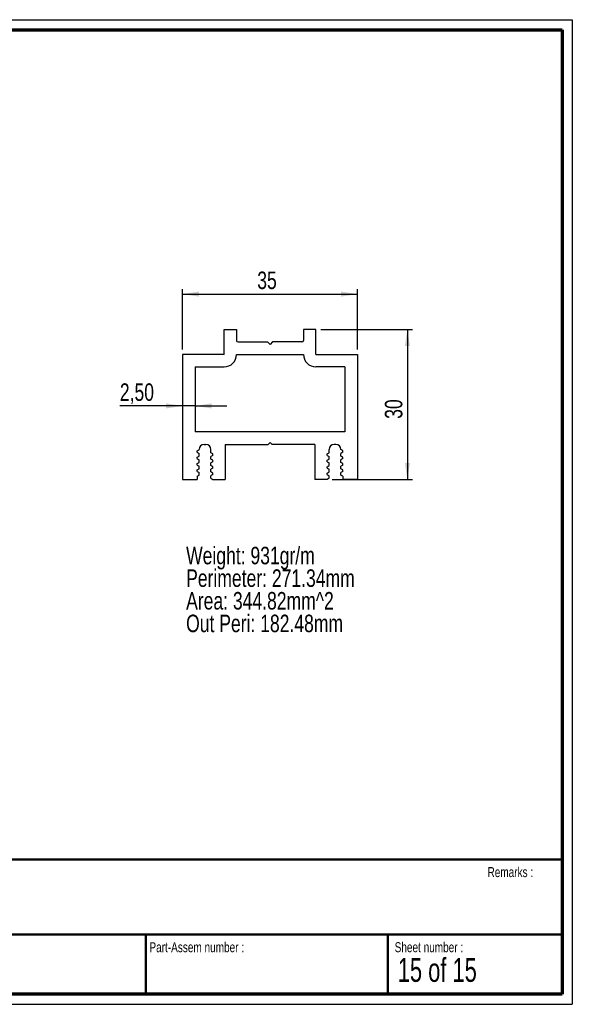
# Paper-space layout 'Profiles' of a CAD drawing. Header units: millimetres. Extents: x 7 to 291, y 7 to 204.
# Tile 2 of 2: x 180 to 291, y 7 to 204. Entities that reach past the tile are written whole.
import ezdxf

# ---------------------------------------------------------------- set-up
doc = ezdxf.new("R2010")
doc.units = ezdxf.units.MM
for name, color, linetype in [('LAYER1', 7, 'Continuous'), ('LAYER2', 7, 'Continuous'), ('LOGO', 7, 'Continuous')]:
    doc.layers.add(name, color=color, linetype=linetype)
doc.styles.add('SLDTEXTSTYLE1', font='TXT', dxfattribs={"width": 0.75})
doc.styles.add('SLDTEXTSTYLE14', font='TXT', dxfattribs={"width": 0.6875})
doc.dimstyles.new('SLDDIMSTYLE18', dxfattribs={"dimtxt": 3.5, "dimasz": 3.302, "dimexe": 0, "dimexo": 0.0625, "dimgap": 0.875, "dimtad": 1, "dimrnd": 1e-09, "dimzin": 12, "dimdsep": 46, "dimtxsty": 'SLDTEXTSTYLE1', "dimsah": 1, "dimcen": 0.09, "dimadec": 0, "dimazin": 3, "dimtfac": 1, "dimtmove": 0, "dimatfit": 0, "dimfxl": 1, "dimfrac": 2, "dimtolj": 1, "dimtzin": 12, "dimarcsym": 0})
doc.dimstyles.new('SLDDIMSTYLE4', dxfattribs={"dimtxt": 3.5, "dimasz": 3.302, "dimexe": 0, "dimexo": 0.0625, "dimgap": 0.875, "dimtad": 1, "dimrnd": 1e-09, "dimzin": 12, "dimdsep": 46, "dimtxsty": 'SLDTEXTSTYLE1', "dimsah": 1, "dimcen": 0.09, "dimadec": 0, "dimazin": 3, "dimtfac": 1, "dimtofl": 0, "dimtmove": 0, "dimatfit": 3, "dimfxl": 1, "dimfrac": 2, "dimtolj": 1, "dimtzin": 12, "dimarcsym": 0})

# ---------------------------------------------------------------- blocks, each defined once
blk = doc.blocks.new('SW_NOTE_0_50')
at = {"layer": 'LOGO', "color": 0, "char_height": 3.5, "attachment_point": 1, "style": 'SLDTEXTSTYLE1'}
for s, insert in [('Weight: 931gr/m', (0, 4.51)), ('Perimeter: 271.34mm', (0, -0.01)), ('Area: 344.82mm^ 2', (0, -4.54)), ('Out Peri: 182.48mm', (0, -9.07))]:
    blk.add_mtext(s, dxfattribs=dict(at, insert=insert))
blk = doc.blocks.new('_D_61')
at = {"layer": 'LOGO'}
for p, q in [((212.56, 137.81), (212.56, 149.88)), ((247.56, 137.81), (247.56, 149.88)), ((212.56, 148.88), (247.56, 148.88))]:
    blk.add_line(p, q, dxfattribs=at)
for points in [[(212.56, 148.88), (215.87, 148.37), (215.87, 149.39)], [(247.56, 148.88), (244.26, 149.39), (244.26, 148.37)]]:
    blk.add_solid(points, dxfattribs=at)
at = {"layer": 'LOGO', "insert": (227.51, 153.39), "char_height": 3.5, "attachment_point": 1, "style": 'SLDTEXTSTYLE1'}
blk.add_mtext('35', dxfattribs=at)
blk = doc.blocks.new('_D_62')
at = {"layer": 'LOGO'}
for p, q in [((240.26, 141.81), (258.56, 141.81)), ((257.56, 141.81), (257.56, 111.81)), ((242.49, 111.81), (258.56, 111.81))]:
    blk.add_line(p, q, dxfattribs=at)
for points in [[(257.56, 141.81), (257.06, 138.51), (258.07, 138.51)], [(257.56, 111.81), (258.07, 115.11), (257.06, 115.11)]]:
    blk.add_solid(points, dxfattribs=at)
at = {"layer": 'LOGO', "insert": (253.05, 123.93), "char_height": 3.5, "attachment_point": 1, "rotation": 90, "style": 'SLDTEXTSTYLE1'}
blk.add_mtext('30', dxfattribs=at)
blk = doc.blocks.new('_D_63')
at = {"layer": 'LOGO'}
for p, q in [((212.56, 126.51), (200.01, 126.51)), ((215.06, 126.51), (212.56, 126.51)), ((215.06, 126.51), (221.41, 126.51))]:
    blk.add_line(p, q, dxfattribs=at)
for points in [[(212.56, 126.51), (209.26, 127.02), (209.26, 126)], [(215.06, 126.51), (218.37, 126), (218.37, 127.02)]]:
    blk.add_solid(points, dxfattribs=at)
at = {"layer": 'LOGO', "insert": (200.01, 131.02), "char_height": 3.5, "attachment_point": 1, "style": 'SLDTEXTSTYLE1'}
blk.add_mtext('2,50', dxfattribs=at)

psp = doc.layouts.new('Profiles')

# ---------------------------------------------------------------- linework, layer by layer
at = {"color": 7, "linetype": 'Continuous', "lineweight": 25}
for p, q in [((220.866, 136.812), (220.866, 141.812)), ((220.866, 141.812), (223.366, 141.812)), ((223.366, 141.812), (223.366, 139.612)), ((239.262, 141.812), (236.762, 141.812)), ((236.762, 141.812), (236.762, 139.612)), ((239.262, 136.812), (239.262, 141.812)), ((223.666, 139.312), (229.566, 139.312)), ((229.566, 139.312), (230.064, 138.814)), ((230.562, 139.312), (230.064, 138.814)), ((236.462, 139.312), (230.562, 139.312)), ((212.564, 136.812), (212.564, 111.812)), ((220.866, 136.812), (212.564, 136.812)), ((223.366, 136.812), (236.762, 136.812)), ((239.262, 136.812), (247.564, 136.812)), ((247.564, 136.812), (247.564, 111.812)), ((215.064, 134.312), (220.866, 134.312)), ((215.064, 134.312), (215.064, 121.312)), ((245.064, 134.312), (239.262, 134.312)), ((245.064, 134.312), (245.064, 121.312)), ((245.064, 121.312), (215.064, 121.312)), ((216.889, 118.812), (217.239, 118.812)), ((221.064, 118.812), (229.664, 118.812)), ((221.064, 118.812), (221.064, 111.812)), ((230.064, 119.212), (229.664, 118.812)), ((230.064, 119.212), (230.464, 118.812)), ((239.064, 118.812), (230.464, 118.812)), ((239.064, 118.812), (239.064, 111.812)), ((243.239, 118.812), (242.889, 118.812)), ((215.489, 117.527), (215.889, 117.758)), ((215.489, 117.227), (215.489, 117.527)), ((215.489, 117.227), (215.889, 116.996)), ((215.489, 116.257), (215.889, 116.488)), ((215.489, 115.957), (215.489, 116.257)), ((215.889, 117.758), (215.889, 117.812)), ((215.889, 116.488), (215.889, 116.996)), ((218.239, 117.123), (218.239, 117.812)), ((218.639, 116.892), (218.239, 117.123)), ((218.639, 116.592), (218.239, 116.361)), ((218.239, 115.853), (218.239, 116.361)), ((218.639, 116.592), (218.639, 116.892)), ((241.489, 116.892), (241.889, 117.123)), ((241.489, 116.592), (241.489, 116.892)), ((241.489, 116.592), (241.889, 116.361)), ((241.889, 117.123), (241.889, 117.812)), ((241.889, 115.853), (241.889, 116.361)), ((244.239, 117.758), (244.239, 117.812)), ((244.639, 117.527), (244.239, 117.758)), ((244.639, 117.227), (244.239, 116.996)), ((244.239, 116.488), (244.239, 116.996)), ((244.639, 116.257), (244.239, 116.488)), ((244.639, 117.227), (244.639, 117.527)), ((244.639, 115.957), (244.639, 116.257)), ((215.489, 115.957), (215.889, 115.726)), ((215.489, 114.987), (215.889, 115.218)), ((215.489, 114.687), (215.489, 114.987)), ((215.489, 114.687), (215.889, 114.456)), ((215.889, 115.218), (215.889, 115.726)), ((215.889, 113.948), (215.889, 114.456)), ((218.639, 115.622), (218.239, 115.853)), ((218.639, 115.322), (218.239, 115.091)), ((218.239, 114.583), (218.239, 115.091)), ((218.639, 114.352), (218.239, 114.583)), ((218.639, 115.322), (218.639, 115.622)), ((218.639, 114.052), (218.639, 114.352)), ((241.489, 115.622), (241.889, 115.853)), ((241.489, 115.322), (241.489, 115.622)), ((241.489, 115.322), (241.889, 115.091)), ((241.489, 114.352), (241.889, 114.583)), ((241.489, 114.052), (241.489, 114.352)), ((241.889, 114.583), (241.889, 115.091)), ((244.639, 115.957), (244.239, 115.726)), ((244.239, 115.218), (244.239, 115.726)), ((244.639, 114.987), (244.239, 115.218)), ((244.639, 114.687), (244.239, 114.456)), ((244.239, 113.948), (244.239, 114.456)), ((244.639, 114.687), (244.639, 114.987)), ((215.489, 113.717), (215.889, 113.948)), ((215.489, 113.417), (215.489, 113.717)), ((215.489, 113.417), (215.889, 113.186)), ((215.489, 112.447), (215.889, 112.678)), ((215.489, 112.447), (215.489, 111.812)), ((215.889, 112.678), (215.889, 113.186)), ((218.639, 114.052), (218.239, 113.821)), ((218.239, 113.313), (218.239, 113.821)), ((218.639, 113.082), (218.239, 113.313)), ((218.639, 112.782), (218.239, 112.551)), ((218.239, 112.043), (218.239, 112.551)), ((218.639, 112.782), (218.639, 113.082)), ((241.489, 114.052), (241.889, 113.821)), ((241.489, 113.082), (241.889, 113.313)), ((241.489, 112.782), (241.489, 113.082)), ((241.489, 112.782), (241.889, 112.551)), ((241.889, 113.313), (241.889, 113.821)), ((241.889, 112.043), (241.889, 112.551)), ((244.639, 113.717), (244.239, 113.948)), ((244.639, 113.417), (244.239, 113.186)), ((244.239, 112.678), (244.239, 113.186)), ((244.639, 112.447), (244.239, 112.678)), ((244.639, 113.417), (244.639, 113.717)), ((244.639, 112.447), (244.639, 111.812)), ((212.564, 111.812), (215.489, 111.812)), ((218.239, 112.043), (218.639, 111.812)), ((218.639, 111.812), (221.064, 111.812)), ((241.489, 111.812), (239.064, 111.812)), ((241.889, 112.043), (241.489, 111.812)), ((247.564, 111.812), (244.639, 111.812))]:
    psp.add_line(p, q, dxfattribs=at)
for centre, radius, start, end in [((223.666, 139.612), 0.3, 180, 270), ((236.462, 139.612), 0.3, 270, 0), ((220.866, 136.812), 2.5, 270, 0), ((239.262, 136.812), 2.5, 180, 270), ((216.889, 117.812), 1, 90, 180), ((217.239, 117.812), 1, 0, 90), ((242.889, 117.812), 1, 90, 180), ((243.239, 117.812), 1, 0, 90)]:
    psp.add_arc(centre, radius, start, end, dxfattribs=at)
at = {"layer": 'LAYER1', "lineweight": 50}
for p, q in [((8.57, 35.784), (288.57, 35.784)), ((8.57, 20.784), (288.57, 20.784)), ((205.222, 8.784), (205.222, 20.784)), ((253.651, 8.784), (253.651, 20.784))]:
    psp.add_line(p, q, dxfattribs=at)
at = {"layer": 'LAYER2', "lineweight": 70}
for p, q in [((8.57, 201.784), (288.57, 201.784)), ((288.57, 201.784), (288.57, 8.784)), ((288.57, 8.784), (8.57, 8.784))]:
    psp.add_line(p, q, dxfattribs=at)
at = {"layer": 'LOGO'}
for p, q in [((6.57, 203.784), (290.57, 203.784)), ((290.57, 203.784), (290.57, 6.784)), ((6.57, 6.784), (290.57, 6.784))]:
    psp.add_line(p, q, dxfattribs=at)

# ---------------------------------------------------------------- block references
psp.add_blockref('SW_NOTE_0_50', (213.273, 93.813), dxfattribs=at)

# ---------------------------------------------------------------- texts
at = {"layer": 'LOGO', "attachment_point": 1}
for s, insert, char_height, style in [('Remarks :', (273.596, 34.236), 2, 'SLDTEXTSTYLE1'), ('Part-Assem number :', (205.927, 19.21), 2, 'SLDTEXTSTYLE1'), ('Sheet number :', (255.011, 19.21), 2, 'SLDTEXTSTYLE1'), ('15 of 15', (255.634, 16.04), 4.7625, 'SLDTEXTSTYLE14')]:
    psp.add_mtext(s, dxfattribs=dict(at, insert=insert, char_height=char_height, style=style))

# ---------------------------------------------------------------- dimensions: what is measured, and where the dimension line sits
at = {"layer": 'LOGO'}
for base, p1, p2, dimstyle, picture, middle in [((247.564, 148.877), (212.564, 136.812), (247.564, 136.812), 'SLDDIMSTYLE4', '_D_61', (230.097, 148.877)), ((212.564, 126.512), (215.064, 121.312), (212.564, 136.812), 'SLDDIMSTYLE18', '_D_63', (204.532, 126.512))]:
    dim = psp.add_linear_dim(base=base, p1=p1, p2=p2, dimstyle=dimstyle, dxfattribs=at)
    dim.commit()
    dim.dimension.update_dxf_attribs({"geometry": picture, "text_midpoint": middle, "dimtype": 160})
dim = psp.add_linear_dim(base=(257.564, 111.812), p1=(239.262, 141.812), p2=(241.489, 111.812), angle=90, dimstyle='SLDDIMSTYLE4', dxfattribs=at)
dim.commit()
dim.dimension.update_dxf_attribs({"geometry": '_D_62', "text_midpoint": (257.564, 126.512), "dimtype": 160})

doc.saveas('drawing.dxf')
